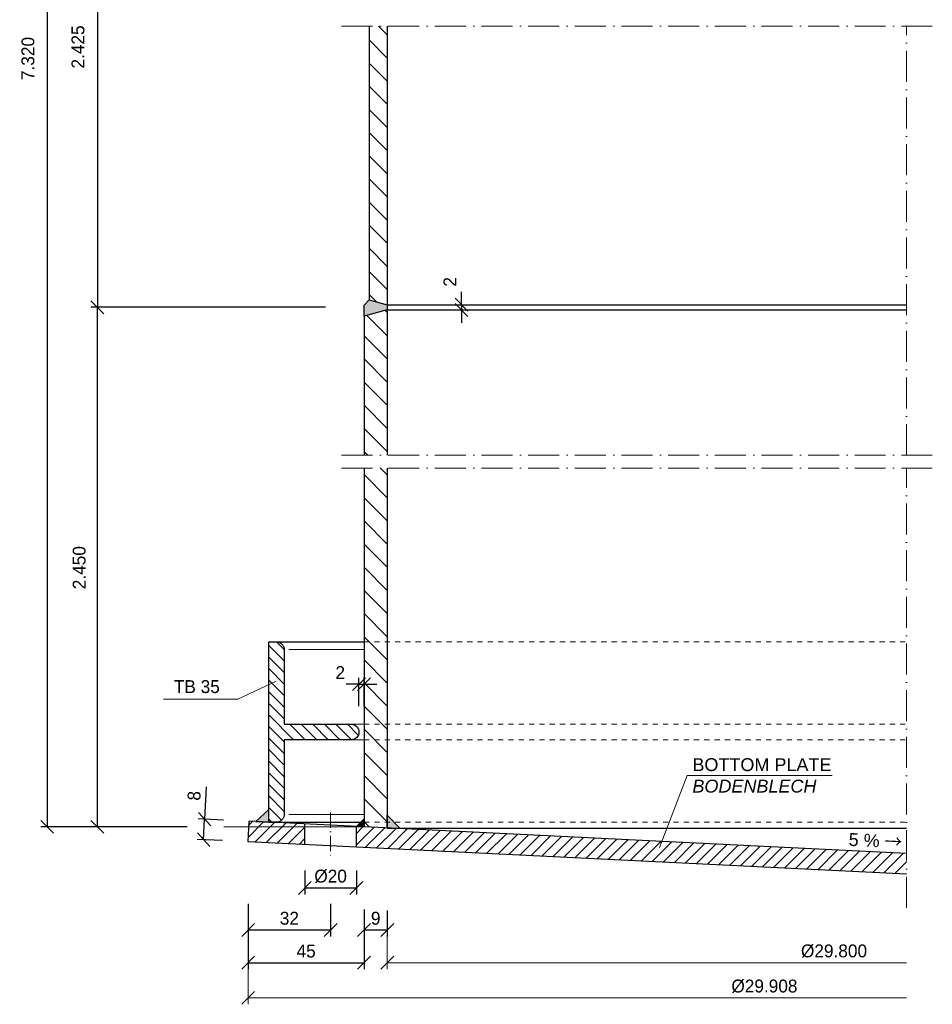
# Model space of a CAD drawing. Header units: millimetres. Extents: x -3395 to 5934498, y -177084 to 63013.
# Tile 3 of 256: x 76169 to 76523, y -174491 to -174109. Entities that reach past the tile are written whole.
import ezdxf

# ---------------------------------------------------------------- set-up
doc = ezdxf.new("R2010")
doc.units = ezdxf.units.MM
doc.linetypes.add('ACAD_ISO10W100', pattern=[18, 12, -3, 0, -3])
doc.linetypes.add('JIS_02_1.0', pattern=[2, 1, -1])
doc.layers.add('Bemaßung', color=7, linetype='Continuous', lineweight=9)
doc.layers.add('Beschriftung', color=7, linetype='Continuous', lineweight=9)
doc.styles.add('LBB3.5M1000', font='isocp.shx', dxfattribs={"height": 3.5})
doc.dimstyles.new('DIN', dxfattribs={"dimtxt": 2.5, "dimasz": 2.5, "dimexe": 1.25, "dimexo": 0.625, "dimtad": 1, "dimtih": 1, "dimdec": 4, "dimdsep": 46, "dimlunit": 6, "dimtxsty": 'Standard', "dimcen": 2.5, "dimadec": 0, "dimazin": 0, "dimtfac": 1, "dimtdec": 4, "dimtmove": 0, "dimatfit": 3, "dimfxl": 0, "dimtvp": 1, "dimtolj": 1, "dimtzin": 0, "dimarcsym": 0})

# ---------------------------------------------------------------- blocks, each defined once
blk = doc.blocks.new('_Oblique')
at = {"color": 0, "linetype": 'ByBlock', "lineweight": -2}
blk.add_line((-0.5, -0.5), (0.5, 0.5), dxfattribs=at)
blk = doc.blocks.new('*D416')
at = {"layer": 'Bemaßung', "color": 0, "lineweight": -2, "transparency": 16777216}
for p, q in [((76241.01, -174406.97), (76240.4, -174419.46)), ((76247.66, -174419.82), (76237.9, -174419.34)), ((76240.01, -174427.45), (76240.4, -174419.46)), ((76247.27, -174427.81), (76237.51, -174427.33))]:
    blk.add_line(p, q, dxfattribs=at)
at = {"layer": 'DEFPOINTS', "color": 0, "transparency": 16777216}
for p in [(76240.4, -174419.46), (76257.65, -174420.31), (76257.26, -174428.3)]:
    blk.add_point(p, dxfattribs=at)
at = {"layer": 'Bemaßung', "color": 0, "lineweight": -2, "transparency": 16777216, "xscale": 5, "yscale": 5, "zscale": 5}
for p, rotation in [((76240.4, -174419.46), 87.20608525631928), ((76240.01, -174427.45), 267.2060852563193)]:
    blk.add_blockref('_Oblique', p, dxfattribs=dict(at, rotation=rotation))
at = {"layer": 'Bemaßung', "color": 0, "transparency": 16777216, "insert": (76236.33, -174410.42), "char_height": 5, "attachment_point": 5, "rotation": 87.2061}
blk.add_mtext('\\A1;8', dxfattribs=at)
blk = doc.blocks.new('*D417')
at = {"layer": 'Bemaßung', "color": 0, "lineweight": -2, "transparency": 16777216}
for p, q in [((76279.26, -174439.37), (76279.26, -174448.67)), ((76299.26, -174439.37), (76299.26, -174448.67)), ((76279.26, -174446.17), (76299.26, -174446.17))]:
    blk.add_line(p, q, dxfattribs=at)
at = {"layer": 'DEFPOINTS', "color": 0, "transparency": 16777216}
for p in [(76279.26, -174429.37), (76299.26, -174429.37), (76299.26, -174446.17)]:
    blk.add_point(p, dxfattribs=at)
at = {"layer": 'Bemaßung', "color": 0, "lineweight": -2, "transparency": 16777216, "xscale": 5, "yscale": 5, "zscale": 5, "rotation": 180}
blk.add_blockref('_Oblique', (76279.26, -174446.17), dxfattribs=at)
at = {"layer": 'Bemaßung', "color": 0, "lineweight": -2, "transparency": 16777216, "xscale": 5, "yscale": 5, "zscale": 5}
blk.add_blockref('_Oblique', (76299.26, -174446.17), dxfattribs=at)
at = {"layer": 'Bemaßung', "color": 0, "transparency": 16777216, "insert": (76289.26, -174441.67), "char_height": 5, "attachment_point": 5}
blk.add_mtext('\\A1;%%c20', dxfattribs=at)
blk = doc.blocks.new('*D418')
at = {"layer": 'Bemaßung', "color": 0, "lineweight": -2, "transparency": 16777216}
for p, q in [((76257.26, -174452.3), (76257.26, -174464.96)), ((76289.26, -174452.3), (76289.26, -174464.96)), ((76257.26, -174462.46), (76289.26, -174462.46))]:
    blk.add_line(p, q, dxfattribs=at)
at = {"layer": 'DEFPOINTS', "color": 0, "transparency": 16777216}
for p in [(76257.26, -174428.3), (76289.26, -174428.3), (76289.26, -174462.46)]:
    blk.add_point(p, dxfattribs=at)
at = {"layer": 'Bemaßung', "color": 0, "lineweight": -2, "transparency": 16777216, "xscale": 5, "yscale": 5, "zscale": 5, "rotation": 180}
blk.add_blockref('_Oblique', (76257.26, -174462.46), dxfattribs=at)
at = {"layer": 'Bemaßung', "color": 0, "lineweight": -2, "transparency": 16777216, "xscale": 5, "yscale": 5, "zscale": 5}
blk.add_blockref('_Oblique', (76289.26, -174462.46), dxfattribs=at)
at = {"layer": 'Bemaßung', "color": 0, "transparency": 16777216, "insert": (76273.26, -174457.96), "char_height": 5, "attachment_point": 5}
blk.add_mtext('\\A1;32', dxfattribs=at)
blk = doc.blocks.new('*D419')
at = {"layer": 'Bemaßung', "color": 0, "lineweight": -2, "transparency": 16777216}
for p, q in [((76257.26, -174452.3), (76257.26, -174477.68)), ((76302.26, -174454.49), (76302.26, -174477.68)), ((76257.26, -174475.18), (76302.26, -174475.18))]:
    blk.add_line(p, q, dxfattribs=at)
at = {"layer": 'DEFPOINTS', "color": 0, "transparency": 16777216}
for p in [(76257.26, -174428.3), (76302.26, -174430.49), (76302.26, -174475.18)]:
    blk.add_point(p, dxfattribs=at)
at = {"layer": 'Bemaßung', "color": 0, "lineweight": -2, "transparency": 16777216, "xscale": 5, "yscale": 5, "zscale": 5, "rotation": 180}
blk.add_blockref('_Oblique', (76257.26, -174475.18), dxfattribs=at)
at = {"layer": 'Bemaßung', "color": 0, "lineweight": -2, "transparency": 16777216, "xscale": 5, "yscale": 5, "zscale": 5}
blk.add_blockref('_Oblique', (76302.26, -174475.18), dxfattribs=at)
at = {"layer": 'Bemaßung', "color": 0, "transparency": 16777216, "insert": (76279.76, -174470.68), "char_height": 5, "attachment_point": 5}
blk.add_mtext('\\A1;45', dxfattribs=at)
blk = doc.blocks.new('*D420')
at = {"layer": 'Bemaßung', "color": 0, "lineweight": -2, "transparency": 16777216}
for p, q in [((76302.26, -174454.49), (76302.26, -174464.96)), ((76311.26, -174454.93), (76311.26, -174464.96)), ((76302.26, -174462.46), (76311.26, -174462.46))]:
    blk.add_line(p, q, dxfattribs=at)
at = {"layer": 'DEFPOINTS', "color": 0, "transparency": 16777216}
for p in [(76302.26, -174430.49), (76311.26, -174430.93), (76311.26, -174462.46)]:
    blk.add_point(p, dxfattribs=at)
at = {"layer": 'Bemaßung', "color": 0, "lineweight": -2, "transparency": 16777216, "xscale": 5, "yscale": 5, "zscale": 5, "rotation": 180}
blk.add_blockref('_Oblique', (76302.26, -174462.46), dxfattribs=at)
at = {"layer": 'Bemaßung', "color": 0, "lineweight": -2, "transparency": 16777216, "xscale": 5, "yscale": 5, "zscale": 5}
blk.add_blockref('_Oblique', (76311.26, -174462.46), dxfattribs=at)
at = {"layer": 'Bemaßung', "color": 0, "transparency": 16777216, "insert": (76306.76, -174457.96), "char_height": 5, "attachment_point": 5}
blk.add_mtext('\\A1;9', dxfattribs=at)
blk = doc.blocks.new('*D421')
at = {"layer": 'Bemaßung', "color": 0, "lineweight": -2, "transparency": 16777216}
for p, q in [((76340.07, -174219.92), (76340.07, -174214.92)), ((76335.83, -174219.92), (76337.57, -174219.92)), ((76335.83, -174221.92), (76337.57, -174221.92)), ((76340.07, -174219.92), (76340.07, -174221.92)), ((76340.07, -174221.92), (76340.07, -174226.92))]:
    blk.add_line(p, q, dxfattribs=at)
at = {"layer": 'DEFPOINTS', "color": 0, "transparency": 16777216}
for p in [(76340.07, -174221.92), (76345.83, -174219.92), (76345.83, -174221.92)]:
    blk.add_point(p, dxfattribs=at)
at = {"layer": 'Bemaßung', "color": 0, "lineweight": -2, "transparency": 16777216, "xscale": 5, "yscale": 5, "zscale": 5}
for p, rotation in [((76340.07, -174219.92), 270), ((76340.07, -174221.92), 90)]:
    blk.add_blockref('_Oblique', p, dxfattribs=dict(at, rotation=rotation))
at = {"layer": 'Bemaßung', "color": 0, "transparency": 16777216, "insert": (76335.57, -174211.04), "char_height": 5, "attachment_point": 5, "rotation": 90}
blk.add_mtext('\\A1;2', dxfattribs=at)
blk = doc.blocks.new('*D423')
at = {"layer": 'Bemaßung', "color": 0, "lineweight": -2, "transparency": 16777216}
for p, q in [((76300.26, -174367.12), (76295.26, -174367.12)), ((76300.26, -174375.68), (76300.26, -174364.62)), ((76300.26, -174367.12), (76302.26, -174367.12)), ((76302.26, -174375.68), (76302.26, -174364.62)), ((76302.26, -174367.12), (76307.26, -174367.12))]:
    blk.add_line(p, q, dxfattribs=at)
at = {"layer": 'DEFPOINTS', "color": 0, "transparency": 16777216}
for p in [(76302.26, -174367.12), (76300.26, -174385.68), (76302.26, -174385.68)]:
    blk.add_point(p, dxfattribs=at)
at = {"layer": 'Bemaßung', "color": 0, "lineweight": -2, "transparency": 16777216, "xscale": 5, "yscale": 5, "zscale": 5}
blk.add_blockref('_Oblique', (76300.26, -174367.12), dxfattribs=at)
at = {"layer": 'Bemaßung', "color": 0, "lineweight": -2, "transparency": 16777216, "xscale": 5, "yscale": 5, "zscale": 5, "rotation": 180}
blk.add_blockref('_Oblique', (76302.26, -174367.12), dxfattribs=at)
at = {"layer": 'Bemaßung', "color": 0, "transparency": 16777216, "insert": (76293.01, -174362.62), "char_height": 5, "attachment_point": 5}
blk.add_mtext('\\A1;2', dxfattribs=at)
blk = doc.blocks.new('*D429')
at = {"layer": 'Bemaßung', "color": 0, "lineweight": -2, "transparency": 16777216}
for p, q in [((76287.26, -174220.92), (76196.27, -174220.92)), ((76198.77, -174422.48), (76198.77, -174220.92)), ((76233.55, -174422.48), (76196.27, -174422.48))]:
    blk.add_line(p, q, dxfattribs=at)
at = {"layer": 'DEFPOINTS', "color": 0, "transparency": 16777216}
for p in [(76198.77, -174220.92), (76311.26, -174220.92), (76257.55, -174422.48)]:
    blk.add_point(p, dxfattribs=at)
at = {"layer": 'Bemaßung', "color": 0, "lineweight": -2, "transparency": 16777216, "xscale": 5, "yscale": 5, "zscale": 5}
for p, rotation in [((76198.77, -174220.92), 90), ((76198.77, -174422.48), 270)]:
    blk.add_blockref('_Oblique', p, dxfattribs=dict(at, rotation=rotation))
at = {"layer": 'Bemaßung', "color": 0, "transparency": 16777216, "insert": (76191.73, -174321.92), "char_height": 5, "attachment_point": 5, "rotation": 90}
blk.add_mtext('\\A1;2.450', dxfattribs=at)
blk = doc.blocks.new('*D430')
at = {"layer": 'Bemaßung', "color": 0, "lineweight": -2, "transparency": 16777216}
for p, q in [((76287.26, -174018.92), (76196.27, -174018.92)), ((76198.77, -174018.92), (76198.77, -174220.92)), ((76287.26, -174220.92), (76196.27, -174220.92))]:
    blk.add_line(p, q, dxfattribs=at)
at = {"layer": 'DEFPOINTS', "color": 0, "transparency": 16777216}
for p in [(76311.26, -174018.92), (76198.77, -174220.92), (76311.26, -174220.92)]:
    blk.add_point(p, dxfattribs=at)
at = {"layer": 'Bemaßung', "color": 0, "lineweight": -2, "transparency": 16777216, "xscale": 5, "yscale": 5, "zscale": 5}
for p, rotation in [((76198.77, -174018.92), 90), ((76198.77, -174220.92), 270)]:
    blk.add_blockref('_Oblique', p, dxfattribs=dict(at, rotation=rotation))
at = {"layer": 'Bemaßung', "color": 0, "transparency": 16777216, "insert": (76191.26, -174119.92), "char_height": 5, "attachment_point": 5, "rotation": 90}
blk.add_mtext('\\A1;2.425', dxfattribs=at)
blk = doc.blocks.new('*D432')
at = {"layer": 'Bemaßung', "color": 0, "lineweight": -2, "transparency": 16777216}
for p, q in [((76287.26, -173825.85), (76176.81, -173825.85)), ((76179.31, -173825.85), (76179.31, -174422.48)), ((76233.55, -174422.48), (76176.81, -174422.48))]:
    blk.add_line(p, q, dxfattribs=at)
at = {"layer": 'DEFPOINTS', "color": 0, "transparency": 16777216}
for p in [(76311.26, -173825.85), (76179.31, -174422.48), (76257.55, -174422.48)]:
    blk.add_point(p, dxfattribs=at)
at = {"layer": 'Bemaßung', "color": 0, "lineweight": -2, "transparency": 16777216, "xscale": 5, "yscale": 5, "zscale": 5}
for p, rotation in [((76179.31, -173825.85), 90), ((76179.31, -174422.48), 270)]:
    blk.add_blockref('_Oblique', p, dxfattribs=dict(at, rotation=rotation))
at = {"layer": 'Bemaßung', "color": 0, "transparency": 16777216, "insert": (76171.84, -174124.39), "char_height": 5, "attachment_point": 5, "rotation": 90}
blk.add_mtext('\\A1;7.320', dxfattribs=at)

msp = doc.modelspace()

# ---------------------------------------------------------------- hatches: boundary and pattern name
at = {"lineweight": 5}
h = msp.add_hatch(dxfattribs=at)
h.set_pattern_fill('ANSI31', color=0, scale=2, angle=90)
h.paths.add_polyline_path([(76311.26137, -174221.9218), (76302.26137, -174224.33334), (76302.26137, -174278.26566), (76311.26137, -174278.26566)])
h.paths.add_polyline_path([(76311.26137, -174111.8358), (76304.26137, -174111.8358), (76304.26137, -174218.04615), (76311.26137, -174219.9218)])
h.paths.add_polyline_path([(76311.26137, -174019.9218), (76304.26137, -174021.79744), (76304.26137, -174106.8358), (76311.26137, -174106.8358)])
h.paths.add_polyline_path([(76311.26137, -173938.92971), (76305.26137, -173938.92971), (76305.26137, -174016.3141), (76311.26137, -174017.9218)])
h.paths.add_polyline_path([(76311.26137, -173845.84826), (76305.26137, -173845.84826), (76305.26137, -173933.92971), (76311.26137, -173933.92971)])
h = msp.add_hatch(color=0)
h.dxf.hatch_style = 1
h.paths.add_polyline_path([(76311.26137, -174221.9218), (76302.26137, -174224.33334), (76302.26137, -174220.04615), (76304.26137, -174218.04615), (76311.26137, -174219.9218)])
h = msp.add_hatch(dxfattribs=at)
h.set_pattern_fill('ANSI31', color=0, scale=2, angle=90)
h.paths.add_polyline_path([(76311.26137, -174283.26566), (76302.26137, -174283.26566), (76302.26137, -174422.4825), (76311.26137, -174422.92172), (76311.26137, -174417.92172)])
h = msp.add_hatch(dxfattribs=at)
h.set_pattern_fill('ANSI31', color=0, angle=90)
h.paths.add_polyline_path([(76271.26137, -174353.67684, 0.414213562), (76268.26137, -174350.67684), (76265.26137, -174350.67684), (76265.26137, -174420.67684), (76268.26137, -174420.67684, 0.414213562), (76271.26137, -174417.67684), (76271.26137, -174388.67684), (76297.26137, -174388.67684, 0.414213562), (76300.26137, -174385.67684, 0.414213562), (76297.26137, -174382.67684), (76271.26137, -174382.67684)])
h = msp.add_hatch(dxfattribs=at)
h.set_pattern_fill('ANSI31', color=0)
h.paths.add_polyline_path([(76299.26137, -174430.34605), (76299.26137, -174422.3361), (76512.73407, -174432.75393), (76512.73407, -174440.76367)])
h.paths.add_polyline_path([(76257.65134, -174420.30546), (76257.26137, -174428.29642), (76279.26137, -174429.37004), (76279.26137, -174421.36006)])
at = {"layer": 'Bemaßung'}
h = msp.add_hatch(color=0, dxfattribs=at)
h.dxf.hatch_style = 1
h.paths.add_polyline_path([(76260.27325, -174420.43341), (76265.26137, -174420.67684), (76265.26137, -174415.67684)])
h = msp.add_hatch(color=0, dxfattribs=at)
h.dxf.hatch_style = 1
h.paths.add_polyline_path([(76302.26137, -174419.3361), (76299.26137, -174422.3361), (76302.26137, -174422.4825)])
h = msp.add_hatch(color=0, dxfattribs=at)
h.dxf.hatch_style = 1
h.paths.add_polyline_path([(76316.22578, -174423.16399), (76311.26137, -174422.92172), (76311.26137, -174417.92172)])

# ---------------------------------------------------------------- linework, layer by layer
at = {"linetype": 'ACAD_ISO10W100', "lineweight": 18}
for p, q in [((76522.73407, -174111.8358), (76292.26137, -174111.8358)), ((76512.73407, -174278.26566), (76512.73407, -174111.8358)), ((76522.73407, -174278.26566), (76292.26137, -174278.26566)), ((76522.73407, -174283.26566), (76292.26137, -174283.26566)), ((76512.73407, -174453.84334), (76512.73407, -174283.26566))]:
    msp.add_line(p, q, dxfattribs=at)
for p, q in [((76304.26137, -174111.8358), (76304.26137, -174218.04615)), ((76311.26137, -174111.8358), (76311.26137, -174278.26566)), ((76311.26137, -174219.9218), (76512.73407, -174219.9218)), ((76311.26137, -174221.9218), (76512.73407, -174221.9218)), ((76302.26137, -174224.33334), (76302.26137, -174278.26566)), ((76302.26137, -174283.26566), (76302.26137, -174422.4825)), ((76311.26137, -174283.26566), (76311.26137, -174422.9218)), ((76265.26137, -174350.67684), (76302.26137, -174350.67684)), ((76257.26137, -174428.29642), (76257.65134, -174420.30546)), ((76512.73407, -174432.75393), (76257.65134, -174420.30546)), ((76265.26137, -174420.67684), (76302.26137, -174420.67684)), ((76279.26137, -174429.37004), (76279.26137, -174421.36006)), ((76299.26137, -174422.3361), (76302.26137, -174419.3361)), ((76299.26137, -174430.34605), (76299.26137, -174422.3361)), ((76311.26137, -174422.9218), (76512.73407, -174422.9218)), ((76512.73407, -174440.76367), (76257.26137, -174428.29642))]:
    msp.add_line(p, q)
at = {"linetype": 'JIS_02_1.0', "lineweight": 18, "ltscale": 2}
for p, q in [((76302.26137, -174350.67684), (76512.73407, -174350.67684)), ((76302.26137, -174382.67684), (76512.73407, -174382.67684)), ((76302.26137, -174388.67684), (76512.73407, -174388.67684)), ((76302.26137, -174420.67684), (76512.73407, -174420.67684))]:
    msp.add_line(p, q, dxfattribs=at)
at = {"lineweight": 5}
for p, q in [((76273.02213, -174353.67684), (76302.26137, -174353.67684)), ((76297.26137, -174382.67684), (76302.26137, -174382.67684)), ((76297.26137, -174388.67684), (76302.26137, -174388.67684)), ((76273.02213, -174417.67684), (76302.26137, -174417.67684))]:
    msp.add_line(p, q, dxfattribs=at)
at = {"linetype": 'ACAD_ISO10W100', "lineweight": 18, "ltscale": 0.5}
msp.add_line((76289.26137, -174416.84808), (76289.26137, -174434.85804), dxfattribs=at)
for points in [[(76311.26137, -174221.9218), (76302.26137, -174224.33334), (76302.26137, -174220.04615), (76304.26137, -174218.04615), (76311.26137, -174219.9218)], [(76260.27325, -174420.43341), (76265.26137, -174420.67684), (76265.26137, -174415.67684)], [(76316.22578, -174423.16399), (76311.26137, -174422.92172), (76311.26137, -174417.92172)]]:
    msp.add_lwpolyline(points, close=True)
msp.add_lwpolyline([(76265.26137, -174420.67684), (76265.26137, -174350.67684), (76268.26137, -174350.67684, -0.414213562), (76271.26137, -174353.67684), (76271.26137, -174382.67684), (76297.26137, -174382.67684, -0.414213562), (76300.26137, -174385.67684), (76300.26137, -174385.67684, -0.414213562), (76297.26137, -174388.67684), (76271.26137, -174388.67684), (76271.26137, -174417.67684, -0.414213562), (76268.26137, -174420.67684)], format="xyb", close=True)
at = {"layer": 'Bemaßung'}
for p, q in [((76268.08295, -174365.95103), (76253.24808, -174372.96224)), ((76224.4338, -174372.96224), (76253.24808, -174372.96224)), ((76247.88834, -174422.4825), (76302.26137, -174422.4825)), ((76257.26137, -174452.29642), (76257.26137, -174491.31188)), ((76311.26137, -174454.93166), (76311.26137, -174477.6825)), ((76311.26137, -174475.1825), (76512.73407, -174475.1825)), ((76257.26137, -174488.81188), (76512.73407, -174488.81188))]:
    msp.add_line(p, q, dxfattribs=at)
at = {"layer": 'Beschriftung'}
for q in [(76416.83637, -174430.49823), (76483.81512, -174402.57233)]:
    msp.add_line((76427.57186, -174402.57233), q, dxfattribs=at)

# ---------------------------------------------------------------- block references
at = {"layer": 'Bemaßung', "xscale": 5, "yscale": 5, "zscale": 5, "rotation": 180}
for p in [(76311.26137, -174475.1825), (76257.26137, -174488.81188)]:
    msp.add_blockref('_Oblique', p, dxfattribs=at)

# ---------------------------------------------------------------- texts
at = {"layer": 'Bemaßung', "char_height": 5, "attachment_point": 5}
for s, insert in [('\\A1;TB 35', (76237.36631, -174368.09852)), ('\\A1;%%c29.800', (76484.59392, -174470.6825)), ('\\A1;%%c29.908', (76457.59392, -174484.31188))]:
    msp.add_mtext(s, dxfattribs=dict(at, insert=insert))
at = {"layer": 'Bemaßung', "insert": (76490.41655, -174424.82609), "char_height": 5, "attachment_point": 1, "rotation": 357.2060853, "style": 'LBB3.5M1000'}
msp.add_mtext_dynamic_manual_height_columns('{\\fArial|b0|i0|c0|p34;5 % \\fSimSun|b0|i0|c134|p2;→}', width=21.8933329, gutter_width=17.5, heights=[0], dxfattribs=at)
at = {"layer": 'Beschriftung', "insert": (76429.65686, -174395.83479), "char_height": 5, "width": 53.4081949, "attachment_point": 1, "style": 'LBB3.5M1000'}
msp.add_mtext('{\\fArial|b0|i0|c0|p34;BOTTOM PLATE\\P\\fArial|b0|i1|c0|p34;BODENBLECH}', dxfattribs=at)

# ---------------------------------------------------------------- dimensions: what is measured, and where the dimension line sits
at = {"layer": 'Bemaßung'}
for base, p1, p2, text, picture, middle in [((76179.30687, -174422.4825), (76311.26137, -173825.84826), (76257.5451, -174422.4825), '7.320', '*D432', (76171.84147, -174124.38503)), ((76198.77324, -174220.9218), (76311.26137, -174018.9218), (76311.26137, -174220.9218), '2.425', '*D430', (76191.25867, -174119.9218)), ((76198.77324, -174220.9218), (76257.5451, -174422.4825), (76311.26137, -174220.9218), '2.450', '*D429', (76191.73293, -174321.9218))]:
    dim = msp.add_linear_dim(base=base, p1=p1, p2=p2, angle=90, text=text, dimstyle='DIN', override={"dimscale": 2, "dimexo": 12, "dimgap": 1, "dimdec": 2, "dimblk1": 'Oblique', "dimblk2": 'Oblique', "dimsah": 1, "dimtdec": 2, "dimtmove": 2}, dxfattribs=at)
    dim.commit()
    dim.dimension.update_dxf_attribs({"geometry": picture, "text_midpoint": middle, "dimtype": 160})
for base, p1, p2, angle, picture, middle, dimtype in [((76340.07036, -174221.9218), (76345.82853, -174219.9218), (76345.82853, -174221.9218), 90, '*D421', (76340.07036, -174211.03513), 160), ((76240.39652, -174419.46339), (76257.26137, -174428.29642), (76257.65134, -174420.30546), 87.2060853, '*D416', (76238.06986, -174410.5018), 161)]:
    dim = msp.add_linear_dim(base=base, p1=p1, p2=p2, angle=angle, dimstyle='DIN', override={"dimscale": 2, "dimexo": 5, "dimgap": 1, "dimdec": 2, "dimblk1": 'Oblique', "dimblk2": 'Oblique', "dimsah": 1, "dimtdec": 2, "dimtmove": 1}, dxfattribs=at)
    dim.commit()
    dim.dimension.update_dxf_attribs({"geometry": picture, "text_midpoint": middle, "dimtype": dimtype})
dim = msp.add_linear_dim(base=(76302.26137, -174367.11727), p1=(76300.26137, -174385.67684), p2=(76302.26137, -174385.67684), dimstyle='DIN', override={"dimscale": 2, "dimexo": 5, "dimgap": 1, "dimdec": 2, "dimblk1": 'Oblique', "dimblk2": 'Oblique', "dimsah": 1, "dimtdec": 2, "dimtmove": 1}, dxfattribs=at)
dim.commit()
dim.dimension.update_dxf_attribs({"geometry": '*D423', "text_midpoint": (76293.00633, -174367.11727), "dimtype": 160})
for base, p1, p2, picture, middle in [((76289.26137, -174462.46478), (76257.26137, -174428.29642), (76289.26137, -174428.29642), '*D418', (76273.26137, -174457.96478)), ((76302.26137, -174475.1825), (76257.26137, -174428.29642), (76302.26137, -174430.49245), '*D419', (76279.76137, -174470.6825)), ((76311.26137, -174462.46478), (76302.26137, -174430.49245), (76311.26137, -174430.93166), '*D420', (76306.76137, -174457.96478))]:
    dim = msp.add_linear_dim(base=base, p1=p1, p2=p2, dimstyle='DIN', override={"dimscale": 2, "dimexo": 12, "dimgap": 1, "dimdec": 2, "dimblk1": 'Oblique', "dimblk2": 'Oblique', "dimsah": 1, "dimtdec": 2, "dimtmove": 2}, dxfattribs=at)
    dim.commit()
    dim.dimension.update_dxf_attribs({"geometry": picture, "text_midpoint": middle})
dim = msp.add_linear_dim(base=(76299.26137, -174446.17133), p1=(76279.26137, -174429.37004), p2=(76299.26137, -174429.37004), text='%%c20', dimstyle='DIN', override={"dimscale": 2, "dimexo": 5, "dimgap": 1, "dimdec": 2, "dimblk1": 'Oblique', "dimblk2": 'Oblique', "dimsah": 1, "dimtdec": 2, "dimtmove": 2}, dxfattribs=at)
dim.commit()
dim.dimension.update_dxf_attribs({"geometry": '*D417', "text_midpoint": (76289.26137, -174441.67133)})

doc.saveas('drawing.dxf')
